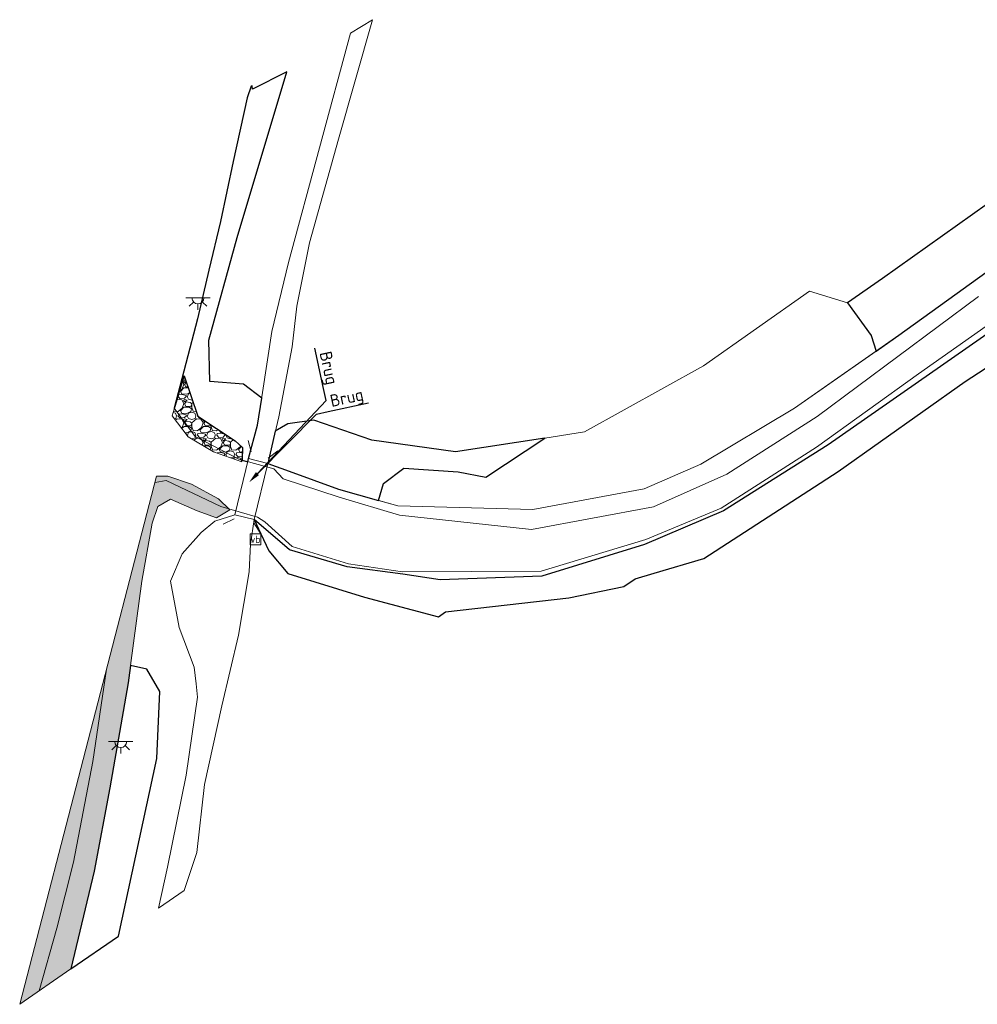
# Model space of a CAD drawing. Header units: metres. Extents: x 197883 to 206898, y 361907 to 364395.
# Tile 4 of 256: x 198458 to 198656, y 362208 to 362411. Entities that reach past the tile are written whole.
import ezdxf
from ezdxf import colors
from ezdxf.entities.mleader import LeaderData, LeaderLine
from ezdxf.enums import TextEntityAlignment as Align
from ezdxf.math import Vec2, Vec3

# ---------------------------------------------------------------- set-up
doc = ezdxf.new("R2010")
doc.units = ezdxf.units.M
for name, color, linetype, lineweight in [('B-ME-GR-RIET-G', 120, 'Continuous', 13), ('B-ME-GR-RUIGTE-G', 252, 'Continuous', 25), ('B-ME-GR-STRUWEEL-G', 7, 'Continuous', 13), ('B-ME-IE-MEUBILAIR_WEGMEUBILAIR-S', 7, 'Continuous', 25), ('B-ME-IE-MEUBILAIR_WEGMEUBILAIR_SCHRIKHEK-G', 7, 'Continuous', 18), ('B-ME-IE-MEUBILAIR_WEGMEUBILAIR_VERKEERSBORD-S', 7, 'Continuous', 25), ('B-ME-KW-KUNSTWERK_BRUG-G', 170, 'Continuous', 18), ('B-ME-OG-WATER_RIVIER-G', 130, 'Continuous', 18), ('B-ME-OG-WATER_SLOOT-G', 130, 'Continuous', 18), ('B-ME-VH-VERHARDING_BESTORTING-A', 252, 'Continuous', 18), ('B-ME-VH-VERHARDING_HALFVERHARDING-G', 252, 'Continuous', 18), ('X-XX-AL-VERWIJZING-T25-1000', 7, 'Continuous', 25), ('X-XX-AL-VERWIJZING_PRES-T25-1000', 7, 'Continuous', 25)]:
    doc.layers.add(name, color=color, linetype=linetype, lineweight=lineweight)
doc.styles.add('NLCS-ISO', font='NLCS-ISO.ttf', dxfattribs={"height": 1.8})
doc.styles.add('NLCS-ISO-M1000-T25', font='NLCS-ISO.ttf', dxfattribs={"height": 2.5})

# ---------------------------------------------------------------- blocks, each defined once
blk = doc.blocks.new('SIE-WEG_VERKEERSBORD-SO')
at = {"color": 0, "linetype": 'ByBlock', "lineweight": 18}
blk.add_lwpolyline([(-1.125, -1.125), (1.125, -1.125), (1.125, 1.125), (-1.125, 1.125)], close=True, dxfattribs=at)
at = {"color": 0, "linetype": 'ByBlock', "lineweight": 18, "style": 'NLCS-ISO'}
blk.add_text('vb', height=1.5, dxfattribs=at).set_placement((0, 0), align=Align.MIDDLE_CENTER)
blk = doc.blocks.new('SKL-ET_OV_LICHTPUNT-SO')
at = {"color": 0, "linetype": 'ByBlock', "lineweight": 18}
for points in [[(-1.25, 0), (-2.5, 0)], [(1.25, 0), (2.5, 0)], [(-0.92, -0.85), (-1.83, -1.7)], [(0, -1.25), (0, -2.5)], [(0.92, -0.85), (1.83, -1.7)]]:
    blk.add_lwpolyline(points, dxfattribs=at)
blk.add_lwpolyline([(0, 0), (1.25, 0, -1), (-1.25, 0)], format="xyb", close=True, dxfattribs=at)

msp = doc.modelspace()

# ---------------------------------------------------------------- hatches: boundary and pattern name
at = {"layer": 'B-ME-VH-VERHARDING_BESTORTING-A'}
h = msp.add_hatch(dxfattribs=at)
h.set_pattern_fill('AVH-BESTORTING_02', color=256, scale=0.4, pattern_type=2)
h.set_pattern_definition([(228.0128, (198492.46595, 362333.48947), (-31.999993, -36.0000054), [0.53814, -53.27635]), (184.9697, (198492.10595, 362333.08947), (48.0000042, 3.9999652), [0.92347, -91.4237]), (132.5104, (198491.18595, 362333.00947), (39.999963, -44.0000347), [0.65115, -64.46413]), (267.2737, (198489.62595, 362332.00947), (3.999984, 80.0000012), [0.84095, -83.25423]), (292.8337, (198489.58595, 362331.16947), (-20.0000396, 47.9999856), [0.82462, -81.63749]), (357.2737, (198489.90595, 362330.40947), (-80.0000012, 3.999984), [0.84095, -83.25423]), (37.6942, (198490.74595, 362330.36947), (-52.0000294, -39.9999616), [1.11212, -110.0994]), (72.2553, (198491.62595, 362331.04947), (28.000043, 87.9999849), [1.04995, -103.94528]), (121.4296, (198491.94595, 362332.04947), (-32.000033, 51.9999801), [0.8438, -83.53629]), (175.2364, (198491.50595, 362332.76947), (44.000004, -3.999966), [0.96333, -47.20305]), (222.3974, (198490.54595, 362332.84947), (-48.0000294, -43.9999683), [1.24579, -123.3335]), (138.814, (198493.58595, 362331.96947), (-28.000012, 23.999989), [0.4252, -42.09538]), (171.4692, (198493.26595, 362332.24947), (51.9999931, -8.0000316), [0.80895, -80.08604]), (225, (198492.466, 362332.3695), (-7e-16, -4), [0.5657, -5.0912]), (203.1986, (198492.18595, 362332.84947), (19.999999, 8.000005), [0.30463, -30.15846]), (291.8014, (198491.90595, 362332.7295), (-4, 12), [0.4308, -21.10985]), (30.964, (198492.06595, 362332.3295), (11.999992, 8.00001), [0.6997, -22.6241]), (161.565, (198492.666, 362332.6895), (8, -3.99999), [0.50596, -12.14315]), (16.3895, (198489.58595, 362332.72947), (40.0000088, 11.9999708), [0.7088, -70.17138]), (70.3462, (198490.26595, 362332.92947), (-15.999981, -44.0000085), [0.59464, -58.86963]), (293.1986, (198492.66595, 362333.48947), (-8.000005, 19.999999), [0.60926, -29.85383]), (343.6105, (198492.90595, 362332.92947), (-40.0000088, 11.9999708), [0.7088, -70.17138]), (339.444, (198489.58595, 362330.24947), (-20.000007, 7.999984), [0.68352, -33.4925]), (294.7751, (198490.22595, 362330.00947), (-19.9999688, 44.0000137), [0.57271, -56.69857]), (66.8014, (198492.70595, 362329.48947), (8.000005, 19.999999), [0.60926, -29.85383]), (17.354, (198492.94595, 362330.04947), (-52.000008, -15.999978), [0.67052, -66.3817]), (69.444, (198490.74595, 362329.48947), (-7.999984, -20.000007), [0.34176, -33.83426]), (101.31, (198492.46595, 362329.4895), (-3.99999, 16.000003), [0.20396, -20.1921]), (165.964, (198492.426, 362329.6895), (12, -3.99999), [0.8246, -15.6678]), (186.009, (198491.62595, 362329.88947), (39.999999, 3.9999973), [0.7642, -75.6557]), (303.69, (198492.066, 362331.9695), (-4.000005, 8), [0.5769, -13.8453]), (353.1572, (198492.38595, 362331.48947), (67.9999975, -8.000032), [1.00718, -99.71025]), (60.9454, (198493.38595, 362331.36947), (-16, -28.000002), [0.41182, -40.7707]), (90, (198493.586, 362331.7295), (-4, 4), [0.24, -3.76]), (120.2564, (198491.54595, 362330.00947), (15.9999795, -28.00001), [0.5557, -55.01408]), (48.0128, (198491.26595, 362330.48947), (31.999993, 36.0000054), [1.07629, -52.7382]), (0, (198491.986, 362331.2895), (4, 4), [1.04, -2.96]), (325.3048, (198493.02595, 362331.28947), (-39.999977, 28.0000344), [0.63246, -62.6131]), (254.0546, (198493.54595, 362330.9295), (-4, -16), [0.5824, -28.53803]), (207.646, (198493.38595, 362330.36947), (-75.9999832, -40.0000309), [0.94826, -93.8779]), (175.4261, (198492.54595, 362329.92947), (-52.0000022, 3.9999792), [1.0032, -99.3163])])
h.paths.add_polyline_path([(198492.078, 362337.74), (198494.883, 362329.413), (198502.613, 362324.33), (198504.105, 362322.975), (198504.003, 362319.98), (198498.102, 362322.035), (198492.901, 362325.13), (198489.586, 362329.489)])
h = msp.add_hatch(dxfattribs=at)
h.set_pattern_fill('AVH-BESTORTING_02', color=256, scale=0.4, pattern_type=2)
h.set_pattern_definition([(228.0128, (198489.23418, 362321.0289), (-31.9999929, -36.0000054), [0.53814, -53.27635]), (184.9697, (198488.87418, 362320.62891), (48.0000042, 3.99996523), [0.92347, -91.4237]), (132.5104, (198487.95418, 362320.5489), (39.99996287, -44.0000347), [0.65115, -64.46413]), (267.2737, (198486.39418, 362319.54891), (3.99998407, 80.00000118), [0.84095, -83.25423]), (292.8337, (198486.35418, 362318.70891), (-20.00003962, 47.99998565), [0.82462, -81.63749]), (357.2737, (198486.67418, 362317.94891), (-80.00000118, 3.99998407), [0.84095, -83.25423]), (37.6942, (198487.51418, 362317.90891), (-52.00002938, -39.99996162), [1.112116, -110.099396]), (72.2553, (198488.39418, 362318.58891), (28.00004305, 87.99998492), [1.04995, -103.945284]), (121.4296, (198488.71418, 362319.58891), (-32.00003294, 51.99998015), [0.8438, -83.53629]), (175.2364, (198488.27418, 362320.3089), (44.0000038, -3.9999661), [0.96333, -47.20305]), (222.3974, (198487.31418, 362320.38891), (-48.0000294, -43.99996833), [1.24579, -123.3335]), (138.8141, (198490.35418, 362319.5089), (-28.0000118, 23.9999893), [0.4252, -42.09538]), (171.4692, (198490.03418, 362319.78891), (51.99999314, -8.00003164), [0.80895, -80.08604]), (225, (198489.2342, 362319.909), (-7e-16, -4), [0.56568, -5.09117]), (203.1986, (198488.9542, 362320.3889), (19.999999, 8.0000053), [0.30463, -30.15846]), (291.8014, (198488.6742, 362320.2689), (-3.9999996, 12.000001), [0.43081, -21.10985]), (30.9638, (198488.8342, 362319.8689), (11.999992, 8.00001), [0.69972, -22.62409]), (161.5651, (198489.4342, 362320.2289), (8.000002, -3.999994), [0.50596, -12.14315]), (16.3895, (198486.35418, 362320.2689), (40.0000088, 11.99997084), [0.7088, -70.17138]), (70.3462, (198487.03418, 362320.4689), (-15.999981, -44.00000854), [0.59464, -58.86963]), (293.1986, (198489.4342, 362321.0289), (-8.0000053, 19.999999), [0.60926, -29.85383]), (343.6105, (198489.67418, 362320.4689), (-40.0000088, 11.99997084), [0.7088, -70.17138]), (339.444, (198486.3542, 362317.7889), (-20.0000074, 7.999984), [0.68352, -33.4925]), (294.7751, (198486.99418, 362317.5489), (-19.99996876, 44.0000137), [0.57271, -56.69857]), (66.8014, (198489.4742, 362317.0289), (8.0000053, 19.999999), [0.60926, -29.85383]), (17.354, (198489.71418, 362317.5889), (-52.0000081, -15.999978), [0.67052, -66.3817]), (69.444, (198487.5142, 362317.0289), (-7.999984, -20.0000074), [0.34176, -33.83426]), (101.3099, (198489.2342, 362317.0289), (-3.9999905, 16.000003), [0.20396, -20.19212]), (165.9638, (198489.1942, 362317.2289), (12.000002, -3.999992), [0.82462, -15.6678]), (186.009, (198488.39418, 362317.4289), (39.999999, 3.99999727), [0.7642, -75.65569]), (303.6901, (198488.8342, 362319.5089), (-4.000005, 7.999998), [0.57689, -13.84532]), (353.1572, (198489.15418, 362319.02891), (67.99999746, -8.000032), [1.007176, -99.71025]), (60.9454, (198490.15418, 362318.9089), (-16.0000001, -28.0000015), [0.41182, -40.7707]), (90, (198490.354, 362319.269), (-4, 4), [0.24, -3.76]), (120.2564, (198488.31418, 362317.5489), (15.99997955, -28.0000098), [0.5557, -55.01408]), (48.0128, (198488.03418, 362318.0289), (31.9999929, 36.0000054), [1.07629, -52.73821]), (0, (198488.754, 362318.829), (4, 4), [1.04, -2.96]), (325.3048, (198489.79418, 362318.8289), (-39.99997704, 28.00003444), [0.63246, -62.6131]), (254.0546, (198490.3142, 362318.4689), (-3.9999996, -16.0000005), [0.58241, -28.53803]), (207.646, (198490.15418, 362317.90891), (-75.99998323, -40.00003085), [0.94826, -93.877896]), (175.4261, (198489.31418, 362317.46891), (-52.00000223, 3.9999792), [1.003196, -99.316296])])
h.paths.add_polyline_path([(198493.552, 362315.393), (198488.696, 362316.982), (198486.354, 362317.029), (198458.02, 362207.784), (198468.607, 362215.1), (198473.425, 362235.348), (198476.702, 362252.544), (198480.461, 362274.276), (198483.263, 362295.324), (198485.448, 362307.265), (198486.609, 362310.746), (198489.203, 362312.247), (198494.733, 362309.858), (198498.762, 362308.425), (198501.482, 362310.023), (198499.138, 362312.344)])

# ---------------------------------------------------------------- linework, layer by layer
at = {"layer": 'B-ME-GR-RIET-G'}
msp.add_lwpolyline([(198681.536, 362376.182), (198639.859, 362346.159), (198618.321, 362331.069), (198598.954, 362319.468), (198587.186, 362314.364), (198564.204, 362310.148), (198536.266, 362310.847), (198524.001, 362314.323), (198513.745, 362318.046), (198509.355, 362319.669), (198506.559, 362308.037), (198513.824, 362301.813), (198525.77, 362298.259), (198537.282, 362296.749), (198544.972, 362295.551), (198566.026, 362296.323), (198587.285, 362302.912), (198603.605, 362309.865), (198625.251, 362323.492), (198667.172, 362352.705)], dxfattribs=at)
at = {"layer": 'B-ME-GR-RUIGTE-G', "color": 252}
for points in [[(198505.231, 362320.004), (198505.389, 362320.653), (198507.229, 362327.582), (198508.087, 362333.152), (198504.292, 362336.055), (198497.359, 362336.564), (198497.155, 362345.124), (198503.042, 362366.39), (198513.319, 362400.674), (198506.176, 362397.023), (198506.102, 362397.753), (198505.88, 362397.699), (198505.07, 362395.282), (198502.207, 362382.1), (198499.564, 362369.657), (198497.181, 362359.621), (198494.798, 362349.587), (198490.002, 362331.092), (198490.05, 362331.026), (198492.078, 362337.74), (198494.883, 362329.413), (198502.613, 362324.33), (198504.105, 362322.975), (198504.015, 362320.33), (198505.231, 362320.004)], [(198670.616, 362382.178), (198636.493, 362357.91), (198629.272, 362352.85), (198634.156, 362346.088), (198635.18, 362342.881), (198639.859, 362346.159), (198681.536, 362376.182)], [(198667.172, 362352.705), (198625.251, 362323.492), (198603.605, 362309.865), (198587.285, 362302.912), (198566.026, 362296.323), (198544.972, 362295.551), (198537.282, 362296.749), (198525.77, 362298.259), (198513.824, 362301.813), (198506.559, 362308.037), (198507.931, 362305.078), (198509.544, 362301.599), (198513.501, 362296.853), (198529.33, 362291.975), (198544.685, 362287.943), (198546.108, 362288.938), (198571.633, 362291.838), (198583.006, 362294.164), (198585.337, 362295.775), (198589.264, 362296.932), (198599.581, 362299.97), (198627.369, 362317.966), (198653.626, 362336.589), (198674.272, 362350.027)]]:
    msp.add_lwpolyline(points, dxfattribs=at)
for points in [[(198513.745, 362318.046), (198524.001, 362314.323), (198532.226, 362311.992), (198533.28, 362315.501), (198537.472, 362318.698), (198548.725, 362317.926), (198554.462, 362316.824), (198566.651, 362324.908), (198548.159, 362322.065), (198530.875, 362324.46), (198518.896, 362328.564), (198513.494, 362327.854), (198510.906, 362326.316), (198509.355, 362319.669)], [(198486.396, 362258.602), (198487.012, 362272.452), (198484.343, 362277.069), (198480.936, 362277.845), (198480.461, 362274.276), (198476.702, 362252.544), (198473.425, 362235.348), (198468.607, 362215.1), (198478.437, 362221.894)]]:
    msp.add_lwpolyline(points, close=True, dxfattribs=at)
at = {"layer": 'B-ME-GR-STRUWEEL-G', "color": 7}
msp.add_lwpolyline([(198635.18, 362342.881), (198634.156, 362346.088), (198629.272, 362352.85), (198621.4, 362355.244), (198599.496, 362339.852), (198574.854, 362326.17), (198566.651, 362324.908), (198554.462, 362316.824), (198548.725, 362317.926), (198537.472, 362318.698), (198533.28, 362315.501), (198532.226, 362311.992), (198536.266, 362310.847), (198564.204, 362310.148), (198587.186, 362314.364), (198598.954, 362319.468), (198618.321, 362331.069)], close=True, dxfattribs=at)
at = {"layer": 'B-ME-IE-MEUBILAIR_WEGMEUBILAIR_SCHRIKHEK-G'}
for points in [[(198505.935, 362322.021, 16.498), (198505.256, 362324.408, 16.26)], [(198509.457, 362320.71, 16.593), (198511.437, 362322.26, 16.305)], [(198502.421, 362308.197, 16.278), (198500.138, 362307.09, 16.115)], [(198507.738, 362305.263, 16.101), (198506.493, 362307.374, 16.289)]]:
    msp.add_polyline3d(points, dxfattribs=at)
at = {"layer": 'B-ME-KW-KUNSTWERK_BRUG-G'}
msp.add_polyline3d([(198502.555, 362308.988, 16.453), (198506.559, 362308.037, 16.464), (198509.355, 362319.669, 16.654), (198505.389, 362320.653, 16.655)], close=True, dxfattribs=at)
at = {"layer": 'B-ME-OG-WATER_RIVIER-G'}
msp.add_lwpolyline([(198462.032, 362210.556), (198465.673, 362223.558), (198469.166, 362237.205), (198473.141, 362258.034), (198475.997, 362277.096)], dxfattribs=at)
at = {"layer": 'B-ME-OG-WATER_SLOOT-G', "color": 130}
for points in [[(198673.829, 362359.231), (198643.932, 362338.208), (198622.854, 362323.048), (198603.114, 362310.426), (198587.544, 362303.948), (198565.888, 362297.382), (198537.186, 362297.231), (198526.05, 362298.872), (198514.357, 362302.499), (198508.756, 362307.604), (198507.188, 362308.544), (198499.6, 362310.742), (198488.303, 362316.124), (198486.013, 362315.713)], [(198490.002, 362331.092), (198494.344, 362325.245), (198503.324, 362320.516), (198510.601, 362318.563), (198512.555, 362316.475), (198524.145, 362312.704), (198536.592, 362308.966), (198563.894, 362305.967), (198589.148, 362310.678), (198604.317, 362317.428), (198622.993, 362329.331), (198656.393, 362354.153)]]:
    msp.add_lwpolyline(points, dxfattribs=at)
at = {"layer": 'B-ME-VH-VERHARDING_BESTORTING-A', "elevation": 15.391}
msp.add_lwpolyline([(198492.078, 362337.74), (198494.883, 362329.413), (198502.613, 362324.33), (198504.105, 362322.975), (198504.003, 362319.98), (198498.102, 362322.035), (198492.901, 362325.13), (198489.586, 362329.489)], close=True, dxfattribs=at)
at = {"layer": 'B-ME-VH-VERHARDING_BESTORTING-A'}
msp.add_lwpolyline([(198493.552, 362315.393), (198488.696, 362316.982), (198486.354, 362317.029), (198458.02, 362207.784), (198468.607, 362215.1), (198473.425, 362235.348), (198476.702, 362252.544), (198480.461, 362274.276), (198483.263, 362295.324), (198485.448, 362307.265), (198486.609, 362310.746), (198489.203, 362312.247), (198494.733, 362309.858), (198498.762, 362308.425), (198501.482, 362310.023), (198499.138, 362312.344)], close=True, dxfattribs=at)
at = {"layer": 'B-ME-VH-VERHARDING_HALFVERHARDING-G'}
msp.add_lwpolyline([(198526.434, 362408.647), (198513.614, 362361.188), (198510.205, 362346.915), (198507.229, 362327.582), (198505.389, 362320.653), (198509.355, 362319.669), (198511.596, 362329.277), (198514.365, 362343.745), (198515.386, 362352.206), (198517.986, 362365.278), (198523.946, 362386.728), (198531.006, 362411.426)], close=True, dxfattribs=at)
at = {"layer": 'B-ME-VH-VERHARDING_HALFVERHARDING-G', "elevation": 16.453}
msp.add_lwpolyline([(198502.555, 362308.988), (198498.358, 362307.728), (198495.569, 362305.376), (198491.604, 362300.978), (198489.251, 362295.273), (198491.034, 362285.706), (198494.127, 362277.519), (198494.563, 362274.035), (198494.781, 362271.335), (198492.468, 362255.155), (198488.585, 362236.178), (198486.756, 362227.644), (198492.052, 362231.303), (198494.679, 362239.173), (198496.257, 362253.244), (198499.869, 362269.543), (198503.305, 362284.126), (198505.465, 362297.212), (198505.773, 362302.976), (198506.559, 362308.037)], close=True, dxfattribs=at)

# ---------------------------------------------------------------- block references
at = {"layer": 'B-ME-IE-MEUBILAIR_WEGMEUBILAIR-S'}
for p in [(198494.897, 362353.885, 15.41), (198478.919, 362262.135, 15.211)]:
    msp.add_blockref('SKL-ET_OV_LICHTPUNT-SO', p, dxfattribs=at)
at = {"layer": 'B-ME-IE-MEUBILAIR_WEGMEUBILAIR_VERKEERSBORD-S'}
msp.add_blockref('SIE-WEG_VERKEERSBORD-SO', (198506.806, 362303.957, 16.264), dxfattribs=at)

# ---------------------------------------------------------------- leaders
at = {"layer": 'X-XX-AL-VERWIJZING-T25-1000'}
ml = msp.add_multileader_mtext('Standard', dxfattribs=at)
ml.set_content('Brug', color=256, style='NLCS-ISO-M1000-T25')
ml.set_leader_properties(color=256, linetype='ByLayer', lineweight=-1)
ml.build(insert=Vec2(0, 0))
ml.multileader.update_dxf_attribs({"text_left_attachment_type": 5, "text_right_attachment_type": 5, "dogleg_length": 2.5, "arrow_head_size": 2.5})
ctx = ml.context
ctx.base_point, ctx.char_height, ctx.arrow_head_size, ctx.landing_gap_size, ctx.plane_origin, ctx.plane_x_axis, ctx.plane_y_axis = Vec3(198519.105, 362343.239), 2.5, 2.5, 0.9, Vec3(198546.967, 362195.151), Vec3(0.2128599, -0.9770827), Vec3(0.9770827, 0.2128599)
ctx.left_attachment, ctx.right_attachment = 5, 5
notes = []
notes.append((ctx, [(0, (1, 1, 0), (198521.404, 362332.686), (-0.2128599, 0.9770827), 2.5, [(0, [(198505.471, 362315.738)], 0, [])])]))
ctx.mtext.insert, ctx.mtext.text_direction, ctx.mtext.rotation, ctx.mtext.flow_direction = Vec3(198522.472, 362343.051), Vec3(0.2128599, -0.9770827), 0.000026, 5
at = {"layer": 'X-XX-AL-VERWIJZING_PRES-T25-1000'}
ml = msp.add_multileader_mtext('Standard', dxfattribs=at)
ml.set_content('Brug', color=256, style='NLCS-ISO-M1000-T25')
ml.set_leader_properties(color=256, linetype='ByLayer', lineweight=-1)
ml.build(insert=Vec2(0, 0))
ml.multileader.update_dxf_attribs({"text_left_attachment_type": 5, "text_right_attachment_type": 5, "dogleg_length": 2.5, "arrow_head_size": 2.5})
ctx = ml.context
ctx.base_point, ctx.char_height, ctx.arrow_head_size, ctx.landing_gap_size, ctx.plane_origin, ctx.plane_x_axis, ctx.plane_y_axis = Vec3(198521.833, 362330.387), 2.5, 2.5, 0.9, Vec3(198546.967, 362195.151), Vec3(0.9770827, 0.2128599), Vec3(-0.2128599, 0.9770827)
ctx.left_attachment, ctx.right_attachment = 5, 5
notes.append((ctx, [(1, (1, 1, 0), (198519.39, 362329.855), (0.9770827, 0.2128599), 2.5, [(0, [(198505.471, 362315.738)], 0, [])])]))
ctx.mtext.insert, ctx.mtext.text_direction, ctx.mtext.rotation, ctx.mtext.flow_direction = Vec3(198522.02, 362333.754), Vec3(0.9770827, 0.2128599), -4.7123629, 5
for ctx, leaders in notes:
    for number, flags, end, landing, length, lines in leaders:
        leader = LeaderData()
        leader.index, (leader.has_last_leader_line, leader.has_dogleg_vector, leader.attachment_direction) = number, flags
        leader.last_leader_point, leader.dogleg_vector, leader.dogleg_length = Vec3(end), Vec3(landing), length
        for number, points, colour, breaks in lines:
            line = LeaderLine()
            line.index, line.vertices, line.color, line.breaks = number, Vec3.list(points), colors.encode_raw_color(colour), breaks
            leader.lines.append(line)
        ctx.leaders.append(leader)

doc.saveas('drawing.dxf')
